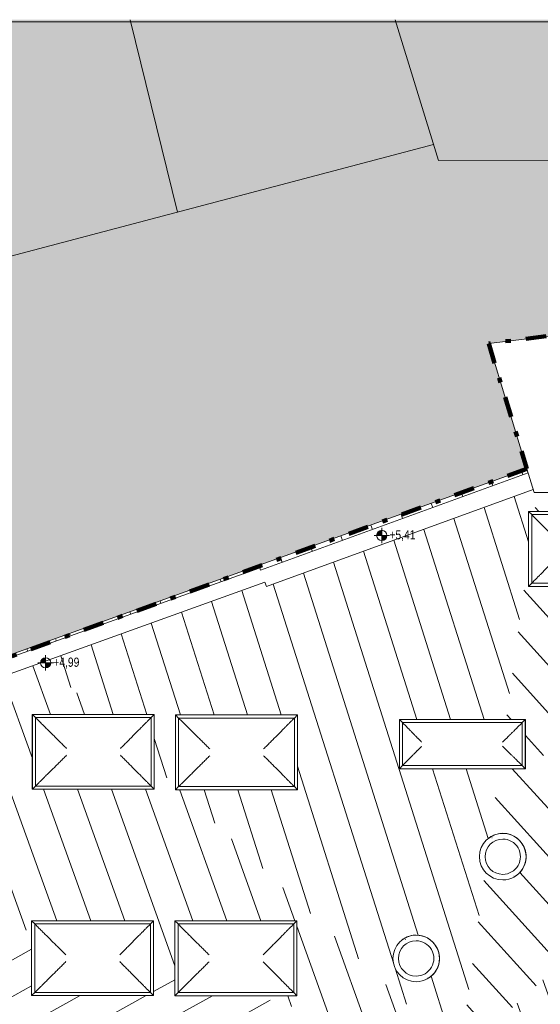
# Model space of a CAD drawing. Header units: metres. Extents: x 2 to 202, y -59 to 869.
# Tile 24 of 27: x 76 to 87, y 13 to 32. Entities that reach past the tile are written whole.
import ezdxf

# ---------------------------------------------------------------- set-up
doc = ezdxf.new("R2010")
doc.units = ezdxf.units.M
doc.header["$XCLIPFRAME"] = 2
doc.linetypes.add('_Strichpunkt - Weit_', pattern=[1, 0.4, -0.3, 0, -0.3])
for name, color, linetype, lineweight in [('A_Detailelemente', 7, 'Continuous', 9), ('A_Fenster', 45, 'Continuous', 5), ('A_Geschossdecken', 7, 'Continuous', 5), ('A_Geschossdecken_Oberflächenschraffur', 7, 'Continuous', 5), ('A_Hoehenkoten', 124, 'Continuous', 5), ('A_Linien', 5, 'Continuous', 9), ('A_Linien_Feine Linien', 7, 'Continuous', 5), ('A_Scan-Pixelbild', 213, 'Continuous', 5), ('A_Wand', 244, 'Continuous', 5)]:
    doc.layers.add(name, color=color, linetype=linetype, lineweight=lineweight)
doc.styles.add('Arial', font='arial.ttf', dxfattribs={"width": 0.8, "height": 0.18})
picture_1 = doc.add_image_def('image1.pdf', size_in_pixel=(2828, 1699))

# ---------------------------------------------------------------- blocks, each defined once
blk = doc.blocks.new('FE Dachkuppel rechteckig - 2320 x 1400-8069989-Dach')
at = {"layer": 'A_Fenster', "color": 250, "lineweight": 9}
for p, q in [((-20.042, 13.265), (-20.042, 14.725)), ((-20.042, 14.725), (-20.041, 14.725)), ((-20.041, 14.725), (-17.661, 14.725)), ((-20.041, 13.265), (-20.041, 14.725)), ((-20.041, 14.725), (-19.981, 14.665)), ((-19.981, 14.665), (-17.721, 14.665)), ((-19.981, 13.325), (-19.981, 14.665)), ((-17.721, 14.665), (-17.661, 14.725)), ((-17.721, 14.665), (-17.721, 13.325)), ((-17.661, 14.725), (-17.662, 14.725)), ((-17.661, 14.725), (-17.661, 13.265)), ((-20.041, 13.265), (-20.042, 13.265)), ((-19.981, 13.325), (-20.041, 13.265)), ((-17.661, 13.265), (-20.041, 13.265)), ((-17.721, 13.325), (-19.981, 13.325)), ((-17.721, 13.325), (-17.661, 13.265))]:
    blk.add_line(p, q, dxfattribs=at)
for points, knots in [([(-19.971, 14.655), (-19.95, 14.633), (-19.918, 14.602), (-19.876, 14.56), (-19.85, 14.534), (-19.829, 14.513), (-19.809, 14.493), (-19.784, 14.468), (-19.754, 14.439), (-19.716, 14.401), (-19.689, 14.375), (-19.672, 14.358)], [-1, -1, -1, -1, -0.8, -0.7, -0.6, -0.55, -0.5, -0.4, -0.3, -0.2, 0, 0, 0, 0]), ([(-18.026, 14.358), (-18.009, 14.375), (-17.983, 14.401), (-17.946, 14.439), (-17.919, 14.466), (-17.895, 14.491), (-17.872, 14.513), (-17.849, 14.536), (-17.826, 14.56), (-17.803, 14.583), (-17.771, 14.615), (-17.747, 14.639), (-17.731, 14.655)], [0, 0, 0, 0, 0.2, 0.3, 0.4, 0.475, 0.55, 0.625, 0.7, 0.775, 0.85, 1, 1, 1, 1]), ([(-19.672, 14.358), (-19.655, 14.34), (-19.628, 14.314), (-19.59, 14.276), (-19.551, 14.237), (-19.51, 14.197), (-19.468, 14.156), (-19.437, 14.124), (-19.405, 14.092), (-19.384, 14.071), (-19.373, 14.061)], [-1, -1, -1, -1, -0.8, -0.7, -0.6, -0.4, -0.3, -0.2, -0.1, 0, 0, 0, 0]), ([(-18.321, 14.061), (-18.311, 14.071), (-18.289, 14.092), (-18.258, 14.124), (-18.227, 14.156), (-18.185, 14.197), (-18.145, 14.237), (-18.107, 14.276), (-18.069, 14.314), (-18.043, 14.341), (-18.026, 14.358)], [0, 0, 0, 0, 0.1, 0.2, 0.3, 0.4, 0.6, 0.7, 0.8, 1, 1, 1, 1]), ([(-19.373, 13.929), (-19.384, 13.918), (-19.405, 13.897), (-19.437, 13.865), (-19.468, 13.833), (-19.51, 13.792), (-19.551, 13.752), (-19.59, 13.713), (-19.628, 13.675), (-19.655, 13.649), (-19.672, 13.632)], [0, 0, 0, 0, 0.1, 0.2, 0.3, 0.4, 0.6, 0.7, 0.8, 1, 1, 1, 1]), ([(-18.321, 13.929), (-18.311, 13.918), (-18.29, 13.897), (-18.258, 13.865), (-18.227, 13.833), (-18.185, 13.792), (-18.145, 13.752), (-18.107, 13.713), (-18.069, 13.675), (-18.043, 13.649), (-18.026, 13.632)], [0, 0, 0, 0, 0.1, 0.2, 0.3, 0.4, 0.6, 0.7, 0.8, 1, 1, 1, 1]), ([(-19.672, 13.632), (-19.689, 13.615), (-19.716, 13.588), (-19.754, 13.55), (-19.781, 13.524), (-19.806, 13.499), (-19.829, 13.476), (-19.852, 13.453), (-19.876, 13.43), (-19.899, 13.406), (-19.931, 13.374), (-19.955, 13.351), (-19.971, 13.335)], [0, 0, 0, 0, 0.2, 0.3, 0.4, 0.475, 0.55, 0.625, 0.7, 0.775, 0.85, 1, 1, 1, 1]), ([(-18.026, 13.632), (-18.01, 13.615), (-17.983, 13.588), (-17.946, 13.55), (-17.919, 13.524), (-17.895, 13.499), (-17.872, 13.476), (-17.849, 13.453), (-17.826, 13.43), (-17.803, 13.406), (-17.771, 13.375), (-17.747, 13.351), (-17.731, 13.335)], [0, 0, 0, 0, 0.2, 0.3, 0.4, 0.475, 0.55, 0.625, 0.7, 0.775, 0.85, 1, 1, 1, 1])]:
    blk.add_open_spline(points, degree=3, knots=knots, dxfattribs=at)
blk = doc.blocks.new('FE Dachkuppel rechteckig - 2320 x 1400-V26-Dach')
at = {"layer": 'A_Fenster', "color": 250, "lineweight": 9}
for p, q in [((-17.233, 17.285), (-17.233, 18.745)), ((-17.233, 18.745), (-17.232, 18.745)), ((-17.232, 18.745), (-14.853, 18.745)), ((-17.232, 17.285), (-17.232, 18.745)), ((-17.232, 18.745), (-17.172, 18.685)), ((-17.172, 18.685), (-14.912, 18.685)), ((-17.172, 17.345), (-17.172, 18.685)), ((-14.912, 18.685), (-14.853, 18.745)), ((-14.912, 18.685), (-14.912, 17.345)), ((-14.853, 18.745), (-14.853, 17.285)), ((-17.172, 17.345), (-17.232, 17.285)), ((-14.912, 17.345), (-17.172, 17.345)), ((-14.912, 17.345), (-14.853, 17.285)), ((-17.232, 17.285), (-17.233, 17.285)), ((-14.853, 17.285), (-17.232, 17.285))]:
    blk.add_line(p, q, dxfattribs=at)
for points, knots in [([(-17.162, 18.675), (-17.141, 18.654), (-17.109, 18.622), (-17.067, 18.58), (-17.041, 18.554), (-17.02, 18.534), (-17, 18.514), (-16.975, 18.489), (-16.945, 18.46), (-16.907, 18.422), (-16.88, 18.395), (-16.863, 18.378)], [-1, -1, -1, -1, -0.8, -0.7, -0.6, -0.55, -0.5, -0.4, -0.3, -0.2, 0, 0, 0, 0]), ([(-15.217, 18.378), (-15.201, 18.395), (-15.174, 18.422), (-15.137, 18.46), (-15.111, 18.486), (-15.086, 18.511), (-15.063, 18.534), (-15.04, 18.557), (-15.017, 18.58), (-14.994, 18.604), (-14.962, 18.635), (-14.938, 18.659), (-14.922, 18.675)], [0, 0, 0, 0, 0.2, 0.3, 0.4, 0.475, 0.55, 0.625, 0.7, 0.775, 0.85, 1, 1, 1, 1]), ([(-16.863, 18.378), (-16.846, 18.361), (-16.819, 18.334), (-16.781, 18.297), (-16.742, 18.258), (-16.701, 18.218), (-16.66, 18.176), (-16.628, 18.145), (-16.596, 18.113), (-16.575, 18.092), (-16.564, 18.081)], [-1, -1, -1, -1, -0.8, -0.7, -0.6, -0.4, -0.3, -0.2, -0.1, 0, 0, 0, 0]), ([(-15.513, 18.081), (-15.502, 18.092), (-15.481, 18.113), (-15.449, 18.145), (-15.418, 18.176), (-15.376, 18.218), (-15.336, 18.258), (-15.298, 18.297), (-15.261, 18.334), (-15.234, 18.361), (-15.217, 18.378)], [0, 0, 0, 0, 0.1, 0.2, 0.3, 0.4, 0.6, 0.7, 0.8, 1, 1, 1, 1]), ([(-16.564, 17.949), (-16.575, 17.938), (-16.596, 17.917), (-16.628, 17.885), (-16.66, 17.854), (-16.701, 17.813), (-16.742, 17.772), (-16.781, 17.733), (-16.819, 17.696), (-16.846, 17.669), (-16.863, 17.652)], [0, 0, 0, 0, 0.1, 0.2, 0.3, 0.4, 0.6, 0.7, 0.8, 1, 1, 1, 1]), ([(-15.513, 17.949), (-15.502, 17.938), (-15.481, 17.917), (-15.449, 17.886), (-15.418, 17.854), (-15.376, 17.813), (-15.336, 17.772), (-15.298, 17.733), (-15.261, 17.696), (-15.234, 17.669), (-15.217, 17.652)], [0, 0, 0, 0, 0.1, 0.2, 0.3, 0.4, 0.6, 0.7, 0.8, 1, 1, 1, 1]), ([(-16.863, 17.652), (-16.881, 17.635), (-16.907, 17.608), (-16.945, 17.571), (-16.972, 17.544), (-16.997, 17.519), (-17.02, 17.497), (-17.043, 17.474), (-17.067, 17.45), (-17.091, 17.427), (-17.122, 17.395), (-17.146, 17.371), (-17.162, 17.355)], [0, 0, 0, 0, 0.2, 0.3, 0.4, 0.475, 0.55, 0.625, 0.7, 0.775, 0.85, 1, 1, 1, 1]), ([(-15.217, 17.652), (-15.201, 17.635), (-15.174, 17.609), (-15.137, 17.571), (-15.111, 17.544), (-15.086, 17.519), (-15.063, 17.497), (-15.04, 17.474), (-15.017, 17.45), (-14.994, 17.427), (-14.962, 17.395), (-14.938, 17.371), (-14.922, 17.355)], [0, 0, 0, 0, 0.2, 0.3, 0.4, 0.475, 0.55, 0.625, 0.7, 0.775, 0.85, 1, 1, 1, 1])]:
    blk.add_open_spline(points, degree=3, knots=knots, dxfattribs=at)
blk = doc.blocks.new('FE Dachkuppel rechteckig - 2320 x 1400-V27-Dach')
at = {"layer": 'A_Fenster', "color": 250, "lineweight": 9}
for p, q in [((-20.028, 17.295), (-20.028, 18.755)), ((-20.028, 18.755), (-20.027, 18.755)), ((-20.027, 18.755), (-17.648, 18.755)), ((-20.027, 17.295), (-20.027, 18.755)), ((-20.027, 18.755), (-19.967, 18.695)), ((-19.967, 18.695), (-17.707, 18.695)), ((-19.967, 17.355), (-19.967, 18.695)), ((-17.707, 18.695), (-17.648, 18.755)), ((-17.707, 18.695), (-17.707, 17.355)), ((-17.648, 18.755), (-17.648, 18.755)), ((-17.648, 18.755), (-17.648, 17.295)), ((-19.967, 17.355), (-20.027, 17.295)), ((-17.707, 17.355), (-19.967, 17.355)), ((-17.707, 17.355), (-17.648, 17.295)), ((-20.027, 17.295), (-20.028, 17.295)), ((-17.648, 17.295), (-20.027, 17.295))]:
    blk.add_line(p, q, dxfattribs=at)
for points, knots in [([(-19.957, 18.685), (-19.936, 18.664), (-19.904, 18.632), (-19.862, 18.59), (-19.836, 18.564), (-19.815, 18.544), (-19.795, 18.523), (-19.77, 18.498), (-19.741, 18.469), (-19.703, 18.432), (-19.675, 18.405), (-19.658, 18.388)], [-1, -1, -1, -1, -0.8, -0.7, -0.6, -0.55, -0.5, -0.4, -0.3, -0.2, 0, 0, 0, 0]), ([(-18.013, 18.388), (-17.996, 18.405), (-17.969, 18.432), (-17.932, 18.469), (-17.906, 18.496), (-17.881, 18.521), (-17.858, 18.544), (-17.836, 18.567), (-17.812, 18.59), (-17.789, 18.613), (-17.757, 18.645), (-17.733, 18.669), (-17.717, 18.685)], [0, 0, 0, 0, 0.2, 0.3, 0.4, 0.475, 0.55, 0.625, 0.7, 0.775, 0.85, 1, 1, 1, 1]), ([(-19.658, 18.388), (-19.641, 18.371), (-19.614, 18.344), (-19.576, 18.306), (-19.537, 18.268), (-19.496, 18.227), (-19.455, 18.186), (-19.423, 18.154), (-19.391, 18.123), (-19.37, 18.101), (-19.359, 18.091)], [-1, -1, -1, -1, -0.8, -0.7, -0.6, -0.4, -0.3, -0.2, -0.1, 0, 0, 0, 0]), ([(-18.308, 18.091), (-18.297, 18.101), (-18.276, 18.123), (-18.244, 18.154), (-18.213, 18.186), (-18.172, 18.227), (-18.131, 18.268), (-18.093, 18.306), (-18.056, 18.344), (-18.029, 18.371), (-18.013, 18.388)], [0, 0, 0, 0, 0.1, 0.2, 0.3, 0.4, 0.6, 0.7, 0.8, 1, 1, 1, 1]), ([(-19.359, 17.959), (-19.37, 17.948), (-19.391, 17.927), (-19.423, 17.895), (-19.455, 17.864), (-19.496, 17.822), (-19.537, 17.782), (-19.576, 17.743), (-19.614, 17.705), (-19.641, 17.679), (-19.658, 17.662)], [0, 0, 0, 0, 0.1, 0.2, 0.3, 0.4, 0.6, 0.7, 0.8, 1, 1, 1, 1]), ([(-18.308, 17.959), (-18.297, 17.948), (-18.276, 17.927), (-18.244, 17.895), (-18.213, 17.864), (-18.172, 17.822), (-18.131, 17.782), (-18.093, 17.743), (-18.056, 17.705), (-18.029, 17.679), (-18.013, 17.662)], [0, 0, 0, 0, 0.1, 0.2, 0.3, 0.4, 0.6, 0.7, 0.8, 1, 1, 1, 1]), ([(-19.658, 17.662), (-19.676, 17.645), (-19.702, 17.618), (-19.741, 17.581), (-19.767, 17.554), (-19.792, 17.529), (-19.815, 17.506), (-19.838, 17.483), (-19.862, 17.46), (-19.886, 17.436), (-19.917, 17.405), (-19.941, 17.381), (-19.957, 17.365)], [0, 0, 0, 0, 0.2, 0.3, 0.4, 0.475, 0.55, 0.625, 0.7, 0.775, 0.85, 1, 1, 1, 1]), ([(-18.013, 17.662), (-17.996, 17.645), (-17.969, 17.618), (-17.932, 17.581), (-17.906, 17.554), (-17.881, 17.529), (-17.858, 17.506), (-17.836, 17.483), (-17.812, 17.46), (-17.789, 17.436), (-17.757, 17.405), (-17.733, 17.381), (-17.717, 17.365)], [0, 0, 0, 0, 0.2, 0.3, 0.4, 0.475, 0.55, 0.625, 0.7, 0.775, 0.85, 1, 1, 1, 1])]:
    blk.add_open_spline(points, degree=3, knots=knots, dxfattribs=at)
blk = doc.blocks.new('FE Dachkuppel rechteckig - 2400 x 900-8070050-Dach')
at = {"layer": 'A_Fenster', "color": 250, "lineweight": 9}
for p, q in [((-12.862, 18.657), (-12.863, 18.656)), ((-12.863, 18.656), (-10.404, 18.656)), ((-12.863, 17.696), (-12.863, 18.656)), ((-12.863, 18.656), (-12.804, 18.596)), ((-10.403, 18.656), (-12.862, 18.657)), ((-10.464, 18.595), (-10.404, 18.656)), ((-10.404, 18.656), (-10.403, 18.656)), ((-10.404, 18.656), (-10.404, 17.696)), ((-10.403, 17.696), (-10.403, 18.656)), ((-12.804, 18.596), (-10.464, 18.595)), ((-12.803, 17.756), (-12.804, 18.596)), ((-10.464, 18.595), (-10.464, 17.756)), ((-12.803, 17.756), (-12.863, 17.696)), ((-10.404, 17.696), (-12.863, 17.696)), ((-10.464, 17.756), (-12.803, 17.756)), ((-10.464, 17.756), (-10.404, 17.696)), ((-10.404, 17.696), (-10.403, 17.696))]:
    blk.add_line(p, q, dxfattribs=at)
for points, knots in [([(-12.794, 18.586), (-12.785, 18.578), (-12.769, 18.561), (-12.744, 18.537), (-12.724, 18.516), (-12.708, 18.5), (-12.697, 18.489), (-12.685, 18.477), (-12.67, 18.461), (-12.652, 18.443), (-12.631, 18.421), (-12.617, 18.407), (-12.611, 18.401)], [-1, -1, -1, -1, -0.875, -0.75, -0.625, -0.5625, -0.5, -0.4375, -0.375, -0.25, -0.125, 0, 0, 0, 0]), ([(-10.661, 18.4), (-10.654, 18.407), (-10.64, 18.42), (-10.618, 18.442), (-10.596, 18.465), (-10.576, 18.484), (-10.56, 18.5), (-10.544, 18.516), (-10.524, 18.536), (-10.499, 18.561), (-10.483, 18.577), (-10.474, 18.585)], [0, 0, 0, 0, 0.125, 0.25, 0.375, 0.5, 0.5625, 0.625, 0.75, 0.875, 1, 1, 1, 1]), ([(-12.611, 18.401), (-12.604, 18.394), (-12.591, 18.38), (-12.57, 18.358), (-12.548, 18.336), (-12.529, 18.316), (-12.513, 18.301), (-12.497, 18.285), (-12.477, 18.264), (-12.453, 18.24), (-12.436, 18.223), (-12.428, 18.215)], [-1, -1, -1, -1, -0.875, -0.75, -0.625, -0.5, -0.4375, -0.375, -0.25, -0.125, 0, 0, 0, 0]), ([(-10.847, 18.215), (-10.838, 18.223), (-10.822, 18.239), (-10.797, 18.264), (-10.777, 18.284), (-10.761, 18.3), (-10.749, 18.312), (-10.737, 18.324), (-10.722, 18.339), (-10.703, 18.358), (-10.681, 18.38), (-10.667, 18.393), (-10.661, 18.4)], [0, 0, 0, 0, 0.125, 0.25, 0.375, 0.4375, 0.5, 0.5625, 0.625, 0.75, 0.875, 1, 1, 1, 1]), ([(-12.428, 18.133), (-12.436, 18.125), (-12.453, 18.108), (-12.477, 18.084), (-12.497, 18.064), (-12.513, 18.048), (-12.525, 18.036), (-12.536, 18.024), (-12.551, 18.009), (-12.57, 17.991), (-12.591, 17.97), (-12.604, 17.956), (-12.611, 17.95)], [0, 0, 0, 0, 0.125, 0.25, 0.375, 0.4375, 0.5, 0.5625, 0.625, 0.75, 0.875, 1, 1, 1, 1]), ([(-10.847, 18.133), (-10.838, 18.124), (-10.822, 18.108), (-10.797, 18.083), (-10.777, 18.063), (-10.761, 18.047), (-10.749, 18.036), (-10.737, 18.024), (-10.722, 18.009), (-10.703, 17.99), (-10.681, 17.969), (-10.667, 17.956), (-10.66, 17.949)], [0, 0, 0, 0, 0.125, 0.25, 0.375, 0.4375, 0.5, 0.5625, 0.625, 0.75, 0.875, 1, 1, 1, 1]), ([(-12.611, 17.95), (-12.617, 17.943), (-12.631, 17.93), (-12.652, 17.908), (-12.674, 17.886), (-12.693, 17.867), (-12.708, 17.851), (-12.724, 17.836), (-12.744, 17.815), (-12.769, 17.791), (-12.785, 17.774), (-12.793, 17.766)], [0, 0, 0, 0, 0.125, 0.25, 0.375, 0.5, 0.5625, 0.625, 0.75, 0.875, 1, 1, 1, 1]), ([(-10.66, 17.949), (-10.654, 17.943), (-10.64, 17.929), (-10.618, 17.908), (-10.595, 17.886), (-10.576, 17.867), (-10.56, 17.851), (-10.544, 17.835), (-10.524, 17.815), (-10.499, 17.79), (-10.482, 17.774), (-10.474, 17.766)], [0, 0, 0, 0, 0.125, 0.25, 0.375, 0.5, 0.5625, 0.625, 0.75, 0.875, 1, 1, 1, 1])]:
    blk.add_open_spline(points, degree=3, knots=knots, dxfattribs=at)
blk = doc.blocks.new('FE Dachkuppel rechteckig - 1700 x 1400-8070053-Dach')
at = {"layer": 'A_Fenster', "color": 250, "lineweight": 9}
for p, q in [((-10.34, 22.716), (-8.581, 22.716)), ((-10.34, 21.256), (-10.34, 22.716)), ((-10.34, 22.716), (-10.28, 22.656)), ((-8.641, 22.656), (-8.581, 22.716)), ((-8.581, 22.716), (-8.58, 22.716)), ((-8.581, 22.716), (-8.581, 21.256)), ((-8.58, 21.256), (-8.58, 22.716)), ((-10.28, 22.656), (-8.641, 22.656)), ((-10.28, 21.316), (-10.28, 22.656)), ((-8.641, 22.656), (-8.641, 21.316)), ((-10.28, 21.316), (-10.34, 21.256)), ((-8.581, 21.256), (-10.34, 21.256)), ((-10.34, 21.256), (-10.339, 21.256)), ((-10.339, 21.256), (-8.58, 21.256)), ((-8.641, 21.316), (-10.28, 21.316)), ((-8.641, 21.316), (-8.581, 21.256)), ((-8.581, 21.256), (-8.58, 21.256))]:
    blk.add_line(p, q, dxfattribs=at)
for points, knots in [([(-10.27, 22.646), (-10.249, 22.625), (-10.217, 22.593), (-10.176, 22.551), (-10.15, 22.525), (-10.13, 22.505), (-10.109, 22.485), (-10.085, 22.46), (-10.056, 22.431), (-10.019, 22.393), (-9.992, 22.367), (-9.976, 22.35)], [-1, -1, -1, -1, -0.8, -0.7, -0.6, -0.55, -0.5, -0.4, -0.3, -0.2, 0, 0, 0, 0]), ([(-8.95, 22.35), (-8.933, 22.367), (-8.906, 22.393), (-8.868, 22.431), (-8.841, 22.458), (-8.816, 22.482), (-8.793, 22.505), (-8.77, 22.528), (-8.746, 22.551), (-8.722, 22.575), (-8.691, 22.607), (-8.667, 22.63), (-8.651, 22.646)], [0, 0, 0, 0, 0.2, 0.3, 0.4, 0.475, 0.55, 0.625, 0.7, 0.775, 0.85, 1, 1, 1, 1]), ([(-9.976, 22.35), (-9.959, 22.333), (-9.933, 22.306), (-9.896, 22.269), (-9.857, 22.23), (-9.817, 22.19), (-9.776, 22.148), (-9.745, 22.117), (-9.713, 22.085), (-9.692, 22.064), (-9.681, 22.053)], [-1, -1, -1, -1, -0.8, -0.7, -0.6, -0.4, -0.3, -0.2, -0.1, 0, 0, 0, 0]), ([(-9.249, 22.053), (-9.239, 22.064), (-9.217, 22.085), (-9.186, 22.117), (-9.154, 22.148), (-9.112, 22.19), (-9.072, 22.23), (-9.033, 22.269), (-8.994, 22.306), (-8.967, 22.333), (-8.95, 22.35)], [0, 0, 0, 0, 0.1, 0.2, 0.3, 0.4, 0.6, 0.7, 0.8, 1, 1, 1, 1]), ([(-9.681, 21.921), (-9.692, 21.911), (-9.713, 21.889), (-9.745, 21.858), (-9.776, 21.826), (-9.817, 21.785), (-9.857, 21.744), (-9.896, 21.705), (-9.933, 21.668), (-9.959, 21.641), (-9.976, 21.624)], [0, 0, 0, 0, 0.1, 0.2, 0.3, 0.4, 0.6, 0.7, 0.8, 1, 1, 1, 1]), ([(-9.249, 21.921), (-9.239, 21.911), (-9.217, 21.889), (-9.186, 21.858), (-9.154, 21.826), (-9.112, 21.785), (-9.072, 21.744), (-9.033, 21.705), (-8.994, 21.668), (-8.967, 21.641), (-8.95, 21.624)], [0, 0, 0, 0, 0.1, 0.2, 0.3, 0.4, 0.6, 0.7, 0.8, 1, 1, 1, 1]), ([(-9.976, 21.624), (-9.993, 21.607), (-10.019, 21.58), (-10.056, 21.542), (-10.082, 21.515), (-10.107, 21.49), (-10.13, 21.468), (-10.152, 21.445), (-10.176, 21.421), (-10.199, 21.398), (-10.231, 21.366), (-10.254, 21.342), (-10.27, 21.326)], [0, 0, 0, 0, 0.2, 0.3, 0.4, 0.475, 0.55, 0.625, 0.7, 0.775, 0.85, 1, 1, 1, 1]), ([(-8.95, 21.624), (-8.933, 21.607), (-8.906, 21.58), (-8.868, 21.542), (-8.841, 21.515), (-8.816, 21.491), (-8.793, 21.468), (-8.77, 21.445), (-8.746, 21.421), (-8.722, 21.398), (-8.691, 21.366), (-8.667, 21.342), (-8.651, 21.326)], [0, 0, 0, 0, 0.2, 0.3, 0.4, 0.475, 0.55, 0.625, 0.7, 0.775, 0.85, 1, 1, 1, 1])]:
    blk.add_open_spline(points, degree=3, knots=knots, dxfattribs=at)
blk = doc.blocks.new('FE Dachkuppel rund - Ø_850 _1000_-8070055-Dach')
at = {"layer": 'A_Fenster', "color": 250, "lineweight": 9}
for p, q in [((-11.073, 16.372), (-11.074, 16.371)), ((-11.054, 16.348), (-11.058, 16.345)), ((-11.018, 16.276), (-11.019, 16.276)), ((-10.671, 15.68), (-10.671, 15.68)), ((-10.63, 15.611), (-10.626, 15.613)), ((-10.616, 15.585), (-10.614, 15.586))]:
    blk.add_line(p, q, dxfattribs=at)
for centre, major_axis, start_param, end_param in [((-10.845, 15.978), (-0.229, 0.393), 5.755257, 8.896849), ((-10.843, 15.979), (-0.229, 0.393), 6.25514, 6.404258), ((-10.843, 15.979), (-0.229, 0.393), 5.755257, 6.251298), ((-10.845, 15.978), (-0.229, 0.393), 2.613664, 5.755257), ((-10.843, 15.979), (-0.229, 0.393), 3.109705, 5.755257), ((-10.845, 15.978), (-0.174, 0.298), 5.755257, 8.896849), ((-10.845, 15.978), (-0.174, 0.298), 5.755257, 8.896849), ((-10.845, 15.978), (-0.174, 0.298), 2.613664, 5.755257), ((-10.845, 15.978), (-0.174, 0.298), 2.613664, 5.755257)]:
    blk.add_ellipse(centre, major_axis=major_axis, ratio=0.999474, start_param=start_param, end_param=end_param, dxfattribs=at)
blk = doc.blocks.new('FE Dachkuppel rund - Ø_850 _1000_-8070057-Dach')
at = {"layer": 'A_Fenster', "color": 250, "lineweight": 9}
for p, q in [((-12.763, 14.385), (-12.764, 14.384)), ((-12.745, 14.361), (-12.748, 14.359)), ((-12.709, 14.29), (-12.709, 14.289)), ((-12.361, 13.693), (-12.361, 13.693)), ((-12.32, 13.625), (-12.317, 13.626)), ((-12.306, 13.598), (-12.304, 13.599))]:
    blk.add_line(p, q, dxfattribs=at)
for centre, major_axis, start_param, end_param in [((-12.535, 13.991), (-0.229, 0.393), 5.755257, 8.896849), ((-12.534, 13.992), (-0.229, 0.393), 5.755257, 6.251298), ((-12.535, 13.991), (-0.229, 0.393), 2.613664, 5.755257), ((-12.534, 13.992), (-0.229, 0.393), 3.109705, 5.755257), ((-12.535, 13.991), (-0.174, 0.298), 5.755257, 8.896849), ((-12.535, 13.991), (-0.174, 0.298), 5.755257, 8.896849), ((-12.534, 13.992), (-0.229, 0.393), 6.25514, 6.404258), ((-12.535, 13.991), (-0.174, 0.298), 2.613664, 5.755257), ((-12.535, 13.991), (-0.174, 0.298), 2.613664, 5.755257)]:
    blk.add_ellipse(centre, major_axis=major_axis, ratio=0.999474, start_param=start_param, end_param=end_param, dxfattribs=at)
blk = doc.blocks.new('Höhenkoten - Kreuz gefüllt-6114407-Dach')
at = {"layer": 'A_Hoehenkoten'}
h = blk.add_hatch(color=256, dxfattribs=at)
edge = h.paths.add_edge_path(flags=0)
edge.add_line((0.001, 0.0014), (0, 0.0014))
edge.add_line((0, 0.0014), (0, 0.0024))
edge.add_arc((0, 0.0014), 0.001, 0, 90, ccw=False)
h = blk.add_hatch(color=256, dxfattribs=at)
edge = h.paths.add_edge_path(flags=0)
edge.add_line((-0.001, 0.0014), (0, 0.0014))
edge.add_line((0, 0.0014), (0, 0.0004))
edge.add_arc((0, 0.0014), 0.001, 180, 270, ccw=False)
for p, q in [((0, 0.0029), (0, -0.0001)), ((0, 0.0014), (0, 0.0024)), ((0, 0.0024), (0, 0.0014)), ((0, 0.0024), (0, 0.0014)), ((0, 0.0014), (0, 0.0024)), ((-0.0015, 0.0014), (0.0015, 0.0014)), ((-0.001, 0.0014), (0, 0.0014)), ((0, 0.0014), (-0.001, 0.0014)), ((0, 0.0014), (-0.001, 0.0014)), ((-0.001, 0.0014), (0, 0.0014)), ((0.001, 0.0014), (0, 0.0014)), ((0, 0.0014), (0, 0.0004)), ((0, 0.0004), (0, 0.0014)), ((0, 0.0014), (0.001, 0.0014)), ((0, 0.0014), (0.001, 0.0014)), ((0.001, 0.0014), (0, 0.0014)), ((0, 0.0014), (0, 0.0004)), ((0, 0.0004), (0, 0.0014))]:
    blk.add_line(p, q, dxfattribs=at)
for start, end in [(90, 180), (90, 180), (360, 90), (360, 90), (180, 270), (180, 270), (270, 0), (270, 360)]:
    blk.add_arc((0, 0.0014), 0.001, start, end, dxfattribs=at)

msp = doc.modelspace()

# ---------------------------------------------------------------- hatches: boundary and pattern name
at = {"layer": 'A_Detailelemente'}
for points in [[(55.975, 22.36), (84.442, 29.881), (83.693, 32.319), (53.465, 32.319)], [(84.537, 29.573), (119.904, 29.608), (119.904, 32.319), (83.693, 32.319)], [(58.363, 13.439), (65.786, 16.18), (86.263, 23.548), (85.518, 25.999), (90.91, 26.661), (90.381, 29.579), (84.537, 29.573), (84.442, 29.881), (55.975, 22.36), (58.21, 14.011)]]:
    msp.add_hatch(color=254, dxfattribs=at).paths.add_polyline_path(points, flags=0)
at = {"layer": 'A_Geschossdecken_Oberflächenschraffur'}
h = msp.add_hatch(dxfattribs=at)
h.set_pattern_fill('FP_21', color=10, style=0, pattern_type=2)
h.set_pattern_definition([(109.789, (81.4542, 21.817), (-0.58809, -0.2116), [])])
h.paths.add_polyline_path([(76.547, 20.052), (77.808, 20.452), (81.047, 21.617), (81.064, 21.57), (86.286, 23.471), (86.263, 23.548), (76.752, 20.126)], flags=0)
h = msp.add_hatch(dxfattribs=at)
h.set_pattern_fill('FP_19', color=10, style=0, pattern_type=2)
h.set_pattern_definition([(107.59, (83.8852, 19.389), (-0.595777, -0.188877), [])])
h.paths.add_polyline_path([(84.959, 12.113), (85.448, 15.683), (85.41, 15.732), (85.375, 15.798), (85.351, 15.868), (85.339, 15.944), (85.339, 16.016), (85.351, 16.09), (85.376, 16.161), (85.412, 16.227), (85.463, 16.291), (85.513, 16.337), (85.54, 16.355), (85.724, 17.696), (83.774, 17.696), (83.775, 18.657), (85.855, 18.657), (86.297, 21.878), (86.297, 22.716), (86.412, 22.716), (86.462, 23.085), (86.403, 23.085), (86.385, 23.145), (81.18, 21.25), (81.149, 21.335), (76.833, 19.782), (77.921, 18.755), (78.99, 18.755), (78.99, 17.746), (79.404, 17.355), (79.405, 18.745), (81.785, 18.745), (81.785, 17.285), (79.478, 17.285), (84.941, 12.129)], flags=0)
h.paths.add_polyline_path([(84.102, 13.536), (84.022, 13.544), (83.955, 13.561), (83.886, 13.591), (83.818, 13.637), (83.765, 13.687), (83.72, 13.746), (83.685, 13.811), (83.661, 13.882), (83.649, 13.954), (83.649, 14.03), (83.662, 14.104), (83.686, 14.174), (83.721, 14.24), (83.773, 14.304), (83.823, 14.351), (83.887, 14.392), (83.956, 14.423), (84.032, 14.441), (84.104, 14.447), (84.182, 14.44), (84.253, 14.422), (84.321, 14.391), (84.387, 14.348), (84.439, 14.299), (84.485, 14.24), (84.52, 14.174), (84.545, 14.099), (84.557, 14.029), (84.557, 13.954), (84.543, 13.876), (84.517, 13.803), (84.483, 13.741), (84.435, 13.681), (84.381, 13.632), (84.318, 13.591), (84.25, 13.561), (84.177, 13.543), (84.157, 13.541)], flags=0)
h.paths.add_polyline_path([(76.588, 20.013), (77.808, 20.452), (76.547, 20.052)], flags=0)
h = msp.add_hatch(dxfattribs=at)
h.set_pattern_fill('FP_22', color=10, style=0, pattern_type=2)
h.set_pattern_definition([(132.107, (86.5652, 17.047), (-0.463684, -0.419073), [])])
h.paths.add_polyline_path([(84.959, 12.113), (91.137, 17.697), (89.376, 17.698), (89.376, 18.658), (91.836, 18.657), (91.836, 18.328), (92.314, 18.761), (92.276, 18.97), (89.142, 21.257), (88.498, 21.257), (88.498, 21.727), (88.057, 22.049), (88.056, 21.256), (86.297, 21.256), (86.297, 21.878), (85.857, 18.656), (86.234, 18.656), (86.233, 17.696), (85.724, 17.696), (85.54, 16.355), (85.577, 16.379), (85.647, 16.409), (85.722, 16.428), (85.794, 16.434), (85.875, 16.426), (85.943, 16.408), (86.012, 16.378), (86.077, 16.334), (86.129, 16.286), (86.175, 16.227), (86.211, 16.161), (86.235, 16.09), (86.247, 16.015), (86.247, 15.94), (86.233, 15.863), (86.207, 15.79), (86.173, 15.728), (86.126, 15.668), (86.071, 15.618), (86.008, 15.577), (85.94, 15.548), (85.867, 15.529), (85.792, 15.523), (85.718, 15.529), (85.645, 15.548), (85.574, 15.579), (85.508, 15.623), (85.454, 15.675), (85.448, 15.683), (84.961, 12.129)], flags=0)
h.paths.add_polyline_path([(87.738, 15.518), (87.663, 15.524), (87.59, 15.543), (87.519, 15.575), (87.454, 15.618), (87.4, 15.669), (87.355, 15.727), (87.321, 15.793), (87.297, 15.864), (87.285, 15.936), (87.285, 16.011), (87.297, 16.085), (87.321, 16.156), (87.357, 16.222), (87.408, 16.286), (87.458, 16.332), (87.523, 16.374), (87.592, 16.404), (87.664, 16.423), (87.739, 16.429), (87.818, 16.422), (87.889, 16.403), (87.957, 16.373), (88.023, 16.329), (88.075, 16.281), (88.121, 16.222), (88.156, 16.156), (88.18, 16.085), (88.193, 16.01), (88.192, 15.935), (88.179, 15.858), (88.153, 15.785), (88.119, 15.723), (88.071, 15.663), (88.017, 15.614), (87.95, 15.571), (87.886, 15.543), (87.813, 15.524), (87.75, 15.519)], flags=0)
h.paths.add_polyline_path([(89.048, 17.698), (86.589, 17.698), (86.59, 18.659), (89.049, 18.657), (89.049, 17.698)], flags=0)
h.paths.add_polyline_path([(86.412, 22.716), (87.143, 22.716), (86.637, 23.085), (86.462, 23.085), (86.412, 22.716)], flags=0)
h = msp.add_hatch(dxfattribs=at)
h.set_pattern_fill('FP_17', color=10, style=0, pattern_type=2)
h.set_pattern_definition([(109.784, (76.4862, 14.541), (-0.58811, -0.211547), [])])
h.paths.add_polyline_path([(84.959, 12.113), (79.478, 17.285), (79.404, 17.285), (79.404, 17.355), (78.99, 17.746), (78.99, 17.295), (76.609, 17.295), (76.61, 18.755), (77.921, 18.755), (76.833, 19.782), (68.575, 16.811), (75.835, 14.729), (76.177, 14.729), (76.177, 14.631), (76.596, 14.511), (76.596, 14.725), (78.976, 14.725), (78.976, 13.828), (79.392, 13.709), (79.393, 14.724), (81.772, 14.724), (81.772, 13.264), (80.945, 13.264), (83.89, 12.419), (83.942, 12.442), (84.015, 12.46), (84.092, 12.466), (84.168, 12.459), (84.239, 12.441), (84.307, 12.411), (84.373, 12.367), (84.428, 12.315), (84.471, 12.259), (84.475, 12.252), (84.901, 12.129)], flags=0)
h.paths.add_polyline_path([(68.082, 16.952), (76.588, 20.013), (76.547, 20.052), (67.998, 16.976), (68.028, 16.967)], flags=0)
h.paths.add_polyline_path([(75.207, 17.292), (75.206, 17.292), (75.207, 18.752), (76.166, 18.752), (76.166, 17.292), (75.242, 17.292)], flags=0)
h = msp.add_hatch(dxfattribs=at)
h.set_pattern_fill('FP_20', color=10, style=0, pattern_type=2)
h.set_pattern_definition([(109.55, (90.3922, 14.034), (-0.58897, -0.209143), [])])
h.paths.add_polyline_path([(84.959, 12.113), (85.791, 12.408), (85.817, 12.42), (85.839, 12.425), (95.811, 15.964), (93.771, 17.71), (92.239, 17.711), (92.239, 18.67), (92.648, 18.67), (92.532, 18.77), (92.318, 18.737), (92.314, 18.761), (91.836, 18.328), (91.835, 17.697), (91.137, 17.697), (84.977, 12.129)], flags=0)
h.paths.add_polyline_path([(87.764, 13.514), (87.683, 13.522), (87.616, 13.539), (87.545, 13.57), (87.48, 13.614), (87.427, 13.665), (87.382, 13.723), (87.347, 13.789), (87.323, 13.859), (87.311, 13.931), (87.311, 14.011), (87.323, 14.081), (87.347, 14.152), (87.383, 14.218), (87.435, 14.282), (87.485, 14.328), (87.549, 14.37), (87.618, 14.4), (87.691, 14.419), (87.765, 14.425), (87.844, 14.418), (87.915, 14.399), (87.983, 14.369), (88.049, 14.325), (88.101, 14.277), (88.147, 14.218), (88.182, 14.152), (88.207, 14.08), (88.219, 14.006), (88.219, 13.931), (88.205, 13.854), (88.179, 13.781), (88.145, 13.719), (88.097, 13.659), (88.043, 13.609), (87.98, 13.568), (87.912, 13.539), (87.839, 13.52), (87.784, 13.516)], flags=0)
h = msp.add_hatch(dxfattribs=at)
h.set_pattern_fill('FP_18', color=10, style=0, pattern_type=2)
h.set_pattern_definition([(28.933, (76.6282, 1.334), (-0.302367, 0.546991), [])])
h.paths.add_polyline_path([(85.27, -14.286), (85.228, -10.747), (83.825, -10.747), (83.826, -9.287), (85.211, -9.287), (85.181, -6.746), (83.806, -6.746), (83.807, -5.286), (85.164, -5.286), (85.134, -2.751), (83.811, -2.751), (83.812, -1.291), (85.117, -1.291), (85.087, 1.242), (83.814, 1.243), (83.814, 2.703), (85.07, 2.703), (85.039, 5.257), (83.805, 5.257), (83.806, 6.718), (85.022, 6.718), (84.959, 12.113), (84.475, 12.252), (84.506, 12.193), (84.531, 12.122), (84.543, 12.048), (84.543, 11.973), (84.529, 11.895), (84.503, 11.823), (84.469, 11.761), (84.421, 11.701), (84.367, 11.651), (84.304, 11.61), (84.236, 11.58), (84.163, 11.562), (84.088, 11.556), (84.013, 11.562), (83.941, 11.58), (83.869, 11.612), (83.804, 11.656), (83.751, 11.706), (83.706, 11.765), (83.671, 11.83), (83.647, 11.901), (83.635, 11.973), (83.635, 12.048), (83.647, 12.122), (83.672, 12.194), (83.707, 12.26), (83.759, 12.324), (83.809, 12.37), (83.873, 12.412), (83.89, 12.419), (80.945, 13.264), (79.392, 13.264), (79.392, 13.709), (78.976, 13.828), (78.976, 13.265), (76.596, 13.265), (76.596, 14.511), (76.177, 14.631), (76.177, 13.269), (73.797, 13.269), (73.798, 14.729), (75.835, 14.729), (68.575, 16.811), (68.218, 16.682), (68.218, 16.578), (71.45, 10.729), (73.376, 10.729), (73.376, 9.269), (72.256, 9.269), (73.79, 6.494), (73.79, 6.742), (76.17, 6.742), (76.17, 5.282), (74.459, 5.282), (75.874, 2.721), (76.17, 2.721), (76.17, 2.185), (76.594, 1.418), (76.595, 2.709), (78.974, 2.709), (78.974, 1.249), (76.687, 1.249), (78.074, -1.26), (78.966, -1.26), (78.966, -2.72), (78.88, -2.72), (80.304, -5.295), (81.783, -5.295), (81.783, -6.755), (81.109, -6.755), (85.267, -14.281)], flags=0)
h.paths.add_polyline_path([(79.396, -2.709), (79.395, -2.709), (79.396, -1.249), (81.776, -1.249), (81.776, -2.709), (79.434, -2.709)], flags=0)
h.paths.add_polyline_path([(79.385, 1.239), (79.384, 1.239), (79.385, 2.699), (81.764, 2.699), (81.764, 1.239), (79.413, 1.239)], flags=0)
h.paths.add_polyline_path([(79.385, 5.27), (79.384, 5.27), (79.385, 6.73), (81.764, 6.73), (81.764, 5.27), (79.407, 5.27)], flags=0)
h.paths.add_polyline_path([(76.598, 5.276), (76.597, 5.276), (76.598, 6.736), (78.977, 6.736), (78.977, 5.276), (76.62, 5.276)], flags=0)
h.paths.add_polyline_path([(76.626, 9.262), (76.603, 9.262), (76.603, 10.722), (78.983, 10.722), (78.983, 9.262), (76.631, 9.262)], flags=0)
h.paths.add_polyline_path([(73.845, 9.269), (73.784, 9.269), (73.785, 10.729), (76.164, 10.728), (76.164, 9.269), (75.067, 9.269)], flags=0)
h.paths.add_polyline_path([(79.462, 9.272), (79.401, 9.272), (79.402, 10.732), (81.782, 10.732), (81.782, 9.272), (80.124, 9.272)], flags=0)
h.paths.add_polyline_path([(84.531, 9.348), (84.456, 9.354), (84.379, 9.374), (84.312, 9.405), (84.247, 9.448), (84.193, 9.499), (84.148, 9.557), (84.113, 9.623), (84.089, 9.694), (84.077, 9.766), (84.077, 9.841), (84.09, 9.915), (84.114, 9.986), (84.151, 10.053), (84.201, 10.116), (84.251, 10.162), (84.315, 10.204), (84.384, 10.234), (84.46, 10.253), (84.532, 10.259), (84.61, 10.252), (84.682, 10.233), (84.75, 10.203), (84.815, 10.159), (84.87, 10.108), (84.913, 10.052), (84.949, 9.986), (84.973, 9.915), (84.985, 9.841), (84.985, 9.765), (84.971, 9.688), (84.945, 9.615), (84.909, 9.549), (84.864, 9.493), (84.81, 9.444), (84.746, 9.403), (84.678, 9.373), (84.605, 9.354), (84.58, 9.352)], flags=0)
h.paths.add_polyline_path([(70.993, 13.273), (70.992, 13.273), (70.993, 14.733), (73.373, 14.733), (73.373, 13.273), (71.025, 13.273)], flags=0)
h.paths.add_polyline_path([(68.023, 16.931), (68.082, 16.952), (67.998, 16.976)], flags=0)

# ---------------------------------------------------------------- linework, layer by layer
at = {"layer": 'A_Geschossdecken', "color": 253, "lineweight": 9}
for p, q in [((86.263, 23.548), (86.403, 23.085)), ((86.403, 23.085), (91.558, 23.085))]:
    msp.add_line(p, q, dxfattribs=at)
at = {"layer": 'A_Linien', "color": 6, "linetype": '_Strichpunkt - Weit_', "lineweight": 100}
for p, q in [((91.01, 26.673), (85.518, 25.999)), ((85.518, 25.999), (86.263, 23.548)), ((86.263, 23.548), (52.3, 11.201))]:
    msp.add_line(p, q, dxfattribs=at)
at = {"layer": 'A_Linien_Feine Linien'}
for p, q in [((79.446, 28.561), (78.522, 32.319)), ((83.693, 32.319), (84.537, 29.573)), ((55.975, 22.36), (84.442, 29.881)), ((84.537, 29.573), (90.382, 29.579)), ((85.518, 25.999), (90.91, 26.661)), ((86.263, 23.548), (85.518, 25.999)), ((65.786, 16.18), (86.263, 23.548))]:
    msp.add_line(p, q, dxfattribs=at)
at = {"layer": 'A_Wand', "color": 250, "lineweight": 9}
for p, q in [((81.063, 21.57), (86.286, 23.471)), ((86.385, 23.145), (81.18, 21.25)), ((67.998, 16.922), (81.047, 21.617)), ((81.064, 21.57), (81.047, 21.617)), ((81.149, 21.335), (68.1, 16.64)), ((81.18, 21.25), (81.149, 21.335))]:
    msp.add_line(p, q, dxfattribs=at)

# ---------------------------------------------------------------- block references
at = {"layer": 'A_Fenster', "color": 250, "lineweight": 9}
for name, p in [('FE Dachkuppel rechteckig - 1700 x 1400-8070053-Dach', (96.637, 0)), ('FE Dachkuppel rechteckig - 2320 x 1400-V27-Dach', (96.637, 0)), ('FE Dachkuppel rechteckig - 2320 x 1400-V26-Dach', (96.637, 0)), ('FE Dachkuppel rechteckig - 2400 x 900-8070050-Dach', (96.637, 0)), ('FE Dachkuppel rund - Ø_850 _1000_-8070055-Dach', (96.637, 0)), ('FE Dachkuppel rechteckig - 2320 x 1400-8069989-Dach', (96.637, 0)), ('FE Dachkuppel rechteckig - 2320 x 1400-8069989-Dach', (99.434, -0.001)), ('FE Dachkuppel rund - Ø_850 _1000_-8070057-Dach', (96.637, 0))]:
    msp.add_blockref(name, p, dxfattribs=at)
at = {"layer": 'A_Hoehenkoten', "extrusion": (0, 0, -1), "xscale": 99.99999999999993, "yscale": 99.99999999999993, "zscale": 99.99999999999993}
for p in [(-83.43, 22.11), (-76.869, 19.622)]:
    msp.add_blockref('Höhenkoten - Kreuz gefüllt-6114407-Dach', p, dxfattribs=at)

# ---------------------------------------------------------------- texts
at = {"layer": 'A_Hoehenkoten', "char_height": 0.18, "width": 0.60159, "attachment_point": 1, "line_spacing_factor": 0.941778, "style": 'Arial'}
for s, insert in [('+5,41', (83.58, 22.352)), ('+4,99', (77.018, 19.865))]:
    msp.add_mtext(s, dxfattribs=dict(at, insert=insert))

# ---------------------------------------------------------------- pictures from other files: only their frames are drawn
at = {"layer": 'A_Scan-Pixelbild'}
image = msp.add_image(picture_1, insert=(-46.162, -83.409), size_in_units=(250.928, 150.803), rotation=3.02516, dxfattribs=at)
image.set_boundary_path([(733.774, 1463.933), (788.17, 435.003), (2002.32, 499.147), (1947.924, 1528.077), (733.774, 1463.933)])
image.dxf.flags = 15

doc.saveas('drawing.dxf')
